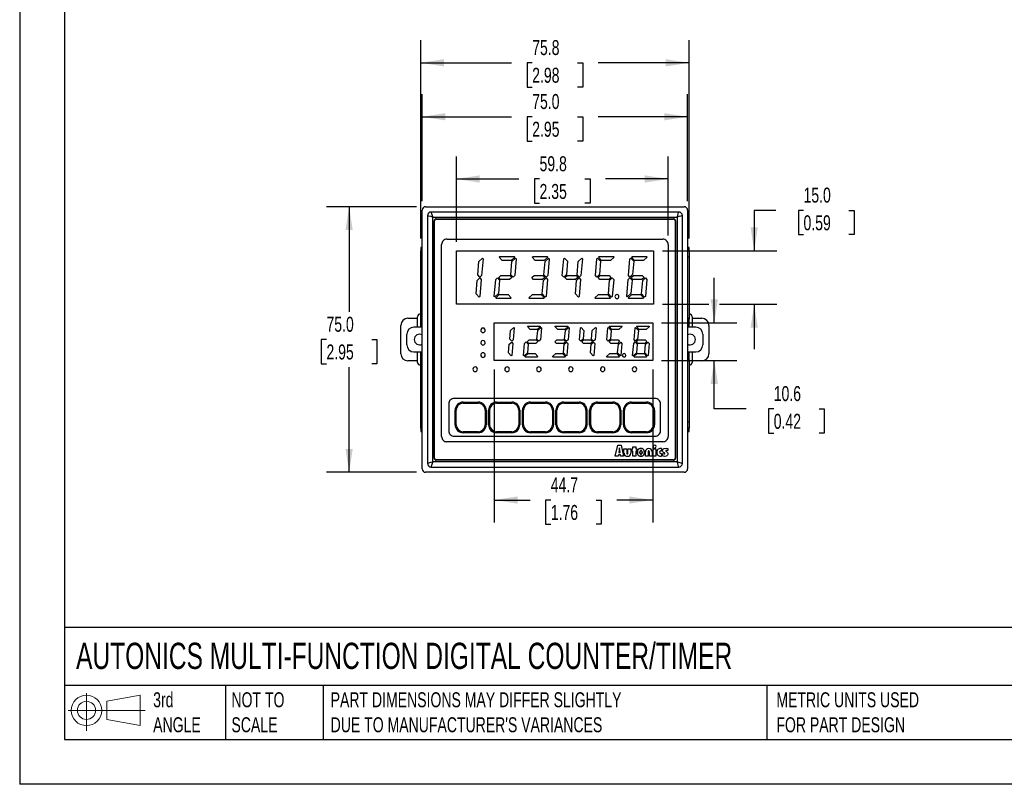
# Model space of a CAD drawing. Header units: millimetres. Extents: x 0 to 559, y 0 to 432.
# Tile 1 of 7: x 0 to 278, y 0 to 216. Entities that reach past the tile are written whole.
import ezdxf

# ---------------------------------------------------------------- set-up
doc = ezdxf.new("R2010")
doc.units = ezdxf.units.MM
doc.header["$LTSCALE"] = 2
doc.linetypes.add('CENTERX2', pattern=[20.32, 12.7, -2.54, 2.54, -2.54])
doc.layers.add('DIMENSIONS', color=140, linetype='Continuous', lineweight=25)
doc.layers.add('TEXT', color=140, linetype='Continuous', lineweight=25)
doc.layers.add('SLD-DEFPOINTS', color=7, linetype='Continuous')
doc.styles.add('SLDTEXTSTYLE0', font='TXT', dxfattribs={"width": 0.7})
doc.dimstyles.new('SLDDIMSTYLE0', dxfattribs={"dimtxt": 4.316016, "dimasz": 6.604, "dimexe": 0, "dimexo": 0.0625, "dimgap": 1.079004, "dimtad": 0, "dimtih": 1, "dimtoh": 1, "dimdec": 1, "dimrnd": 1e-09, "dimzin": 12, "dimdsep": 46, "dimtxsty": 'SLDTEXTSTYLE0', "dimsah": 1, "dimcen": 0.09, "dimadec": 0, "dimazin": 3, "dimtfac": 1, "dimtdec": 1, "dimtofl": 0, "dimtmove": 0, "dimatfit": 3, "dimfxl": 0, "dimfrac": 2, "dimtolj": 1, "dimtzin": 12, "dimarcsym": 0})
doc.dimstyles.new('SLDDIMSTYLE1', dxfattribs={"dimtxt": 4.316016, "dimasz": 6.604, "dimexe": 0, "dimexo": 0.0625, "dimgap": 1.079004, "dimtad": 0, "dimtih": 1, "dimtoh": 1, "dimdec": 1, "dimrnd": 1e-09, "dimzin": 12, "dimdsep": 46, "dimtxsty": 'SLDTEXTSTYLE0', "dimsah": 1, "dimcen": 0.09, "dimadec": 0, "dimazin": 3, "dimtfac": 1, "dimtdec": 1, "dimtmove": 0, "dimatfit": 0, "dimfxl": 0, "dimfrac": 2, "dimtolj": 1, "dimtzin": 12, "dimarcsym": 0})
doc.dimstyles.new('SLDDIMSTYLE2', dxfattribs={"dimtxt": 4.316016, "dimasz": 6.604, "dimexe": 0, "dimexo": 0.0625, "dimgap": 1.079004, "dimtad": 0, "dimtih": 1, "dimtoh": 1, "dimdec": 1, "dimrnd": 1e-09, "dimzin": 4, "dimdsep": 46, "dimtxsty": 'SLDTEXTSTYLE0', "dimsah": 1, "dimcen": 0.09, "dimadec": 0, "dimazin": 1, "dimtfac": 1, "dimtdec": 1, "dimtmove": 0, "dimatfit": 0, "dimfxl": 0, "dimfrac": 2, "dimtolj": 1, "dimtzin": 12, "dimarcsym": 0})
doc.dimstyles.new('SLDDIMSTYLE3', dxfattribs={"dimtxt": 4.316016, "dimasz": 6.604, "dimexe": 0, "dimexo": 0.0625, "dimgap": 1.079004, "dimtad": 0, "dimtih": 1, "dimtoh": 1, "dimdec": 1, "dimrnd": 1e-09, "dimzin": 4, "dimdsep": 46, "dimtxsty": 'SLDTEXTSTYLE0', "dimsah": 1, "dimcen": 0.09, "dimadec": 0, "dimazin": 1, "dimtfac": 1, "dimtdec": 1, "dimtofl": 0, "dimtmove": 0, "dimatfit": 3, "dimfxl": 0, "dimfrac": 2, "dimtolj": 1, "dimtzin": 12, "dimarcsym": 0})

# ---------------------------------------------------------------- blocks, each defined once
blk = doc.blocks.new('Block11')
at = {"color": 7, "linetype": 'Continuous', "lineweight": 18}
for p, q in [((5.18, 10.62), (5.18, 0)), ((10.96, 8.33), (20.35, 10.06)), ((20.35, 10.06), (20.35, 1.46)), ((0, 5.76), (21.75, 5.76)), ((10.96, 3.19), (10.96, 8.33)), ((10.96, 3.19), (20.35, 1.46))]:
    blk.add_line(p, q, dxfattribs=at)
for radius in [4.3, 2.57]:
    blk.add_circle((5.18, 5.76), radius, dxfattribs=at)
blk = doc.blocks.new('Block12')
at = {"layer": 'SLD-DEFPOINTS'}
blk.add_blockref('Block11', (0, 0), dxfattribs=at)
blk = doc.blocks.new('_D')
at = {"layer": 'DIMENSIONS'}
for p, q in [((134.03, 117.14), (134.03, 73.93)), ((178.77, 117.14), (178.77, 73.93)), ((134.03, 80.28), (144.14, 80.28)), ((149.99, 80.28), (148.54, 80.28)), ((148.54, 80.28), (148.54, 73.42)), ((162.81, 80.28), (164.26, 80.28)), ((164.26, 80.28), (164.26, 73.42)), ((178.77, 80.28), (168.66, 80.28)), ((148.54, 73.42), (149.99, 73.42)), ((164.26, 73.42), (162.81, 73.42))]:
    blk.add_line(p, q, dxfattribs=at)
for points in [[(134.03, 80.28), (140.63, 79.26), (140.63, 81.29)], [(178.77, 80.28), (172.17, 81.29), (172.17, 79.26)]]:
    blk.add_solid(points, dxfattribs=at)
at = {"layer": 'DIMENSIONS', "char_height": 4.233, "attachment_point": 1, "style": 'SLDTEXTSTYLE0'}
for s, insert in [('44.7', (149.99, 86.7)), ('1.76', (149.99, 78.88))]:
    blk.add_mtext(s, dxfattribs=dict(at, insert=insert))
blk = doc.blocks.new('_D_1')
at = {"layer": 'DIMENSIONS'}
for p, q in [((196.17, 130.33), (196.17, 143.03)), ((181.31, 130.33), (202.52, 130.33)), ((181.31, 119.68), (202.52, 119.68)), ((196.17, 106.02), (196.17, 119.68)), ((205.17, 106.02), (196.17, 106.02)), ((212.96, 106.02), (211.51, 106.02)), ((211.51, 106.02), (211.51, 99.17)), ((225.78, 106.02), (227.23, 106.02)), ((227.23, 106.02), (227.23, 99.17)), ((211.51, 99.17), (212.96, 99.17)), ((227.23, 99.17), (225.78, 99.17))]:
    blk.add_line(p, q, dxfattribs=at)
for points in [[(196.17, 130.33), (197.19, 136.93), (195.15, 136.93)], [(196.17, 119.68), (195.15, 113.07), (197.19, 113.07)]]:
    blk.add_solid(points, dxfattribs=at)
at = {"layer": 'DIMENSIONS', "char_height": 4.233, "attachment_point": 1, "style": 'SLDTEXTSTYLE0'}
for s, insert in [('10.6', (212.96, 112.45)), ('0.42', (212.96, 104.62))]:
    blk.add_mtext(s, dxfattribs=dict(at, insert=insert))
blk = doc.blocks.new('_D_2')
at = {"layer": 'DIMENSIONS'}
for p, q in [((213.59, 162.07), (207.44, 162.07)), ((207.44, 162.07), (207.44, 150.63)), ((221.37, 162.07), (219.92, 162.07)), ((219.92, 162.07), (219.92, 155.21)), ((234.2, 162.07), (235.65, 162.07)), ((235.65, 162.07), (235.65, 155.21)), ((219.92, 155.21), (221.37, 155.21)), ((235.65, 155.21), (234.2, 155.21)), ((181.51, 150.63), (213.79, 150.63)), ((181.51, 135.58), (194.65, 135.58)), ((197.69, 135.58), (213.79, 135.58)), ((207.44, 135.58), (207.44, 122.88))]:
    blk.add_line(p, q, dxfattribs=at)
for points in [[(207.44, 150.63), (208.45, 157.23), (206.42, 157.23)], [(207.44, 135.58), (206.42, 128.98), (208.45, 128.98)]]:
    blk.add_solid(points, dxfattribs=at)
at = {"layer": 'DIMENSIONS', "char_height": 4.233, "attachment_point": 1, "style": 'SLDTEXTSTYLE0'}
for s, insert in [('15.0', (221.37, 168.49)), ('0.59', (221.37, 160.67))]:
    blk.add_mtext(s, dxfattribs=dict(at, insert=insert))
blk = doc.blocks.new('_D_3')
at = {"layer": 'DIMENSIONS'}
for p, q in [((112.11, 163.1), (86.7, 163.1)), ((93.05, 163.1), (93.05, 133.43)), ((86.64, 125.6), (85.19, 125.6)), ((85.19, 125.6), (85.19, 118.74)), ((99.46, 125.6), (100.91, 125.6)), ((100.91, 125.6), (100.91, 118.74)), ((85.19, 118.74), (86.64, 118.74)), ((93.05, 88.1), (93.05, 117.78)), ((100.91, 118.74), (99.46, 118.74)), ((112.11, 88.1), (86.7, 88.1))]:
    blk.add_line(p, q, dxfattribs=at)
for points in [[(93.05, 163.1), (92.03, 156.5), (94.06, 156.5)], [(93.05, 88.1), (94.06, 94.71), (92.03, 94.71)]]:
    blk.add_solid(points, dxfattribs=at)
at = {"layer": 'DIMENSIONS', "char_height": 4.233, "attachment_point": 1, "style": 'SLDTEXTSTYLE0'}
for s, insert in [('75.0', (86.64, 132.03)), ('2.95', (86.64, 124.2))]:
    blk.add_mtext(s, dxfattribs=dict(at, insert=insert))
blk = doc.blocks.new('_D_4')
at = {"layer": 'DIMENSIONS'}
for p, q in [((123.33, 153.17), (123.33, 177.28)), ((183.13, 154.98), (183.13, 177.28)), ((123.33, 170.93), (140.97, 170.93)), ((146.82, 170.93), (145.37, 170.93)), ((145.37, 170.93), (145.37, 164.07)), ((159.64, 170.93), (161.09, 170.93)), ((161.09, 170.93), (161.09, 164.07)), ((183.13, 170.93), (165.49, 170.93)), ((145.37, 164.07), (146.82, 164.07)), ((161.09, 164.07), (159.64, 164.07))]:
    blk.add_line(p, q, dxfattribs=at)
for points in [[(123.33, 170.93), (129.93, 169.91), (129.93, 171.95)], [(183.13, 170.93), (176.53, 171.95), (176.53, 169.91)]]:
    blk.add_solid(points, dxfattribs=at)
at = {"layer": 'DIMENSIONS', "char_height": 4.233, "attachment_point": 1, "style": 'SLDTEXTSTYLE0'}
for s, insert in [('59.8', (146.82, 177.35)), ('2.35', (146.82, 169.53))]:
    blk.add_mtext(s, dxfattribs=dict(at, insert=insert))
blk = doc.blocks.new('_D_5')
at = {"layer": 'DIMENSIONS'}
for p, q in [((113.65, 164.64), (113.65, 194.84)), ((188.65, 164.64), (188.65, 194.84)), ((113.65, 188.49), (138.89, 188.49)), ((144.74, 188.49), (143.29, 188.49)), ((143.29, 188.49), (143.29, 181.63)), ((157.56, 188.49), (159.01, 188.49)), ((159.01, 188.49), (159.01, 181.63)), ((188.65, 188.49), (163.41, 188.49)), ((143.29, 181.63), (144.74, 181.63)), ((159.01, 181.63), (157.56, 181.63))]:
    blk.add_line(p, q, dxfattribs=at)
for points in [[(113.65, 188.49), (120.25, 187.48), (120.25, 189.51)], [(188.65, 188.49), (182.05, 189.51), (182.05, 187.48)]]:
    blk.add_solid(points, dxfattribs=at)
at = {"layer": 'DIMENSIONS', "char_height": 4.233, "attachment_point": 1, "style": 'SLDTEXTSTYLE0'}
for s, insert in [('75.0', (144.74, 194.92)), ('2.95', (144.74, 187.09))]:
    blk.add_mtext(s, dxfattribs=dict(at, insert=insert))
blk = doc.blocks.new('_D_6')
at = {"layer": 'DIMENSIONS'}
for p, q in [((113.25, 154.14), (113.25, 210.08)), ((189.05, 154.14), (189.05, 210.08)), ((113.25, 203.73), (138.89, 203.73)), ((144.74, 203.73), (143.29, 203.73)), ((143.29, 203.73), (143.29, 196.87)), ((157.56, 203.73), (159.01, 203.73)), ((159.01, 203.73), (159.01, 196.87)), ((189.05, 203.73), (163.41, 203.73)), ((143.29, 196.87), (144.74, 196.87)), ((159.01, 196.87), (157.56, 196.87))]:
    blk.add_line(p, q, dxfattribs=at)
for points in [[(113.25, 203.73), (119.85, 202.71), (119.85, 204.75)], [(189.05, 203.73), (182.45, 204.75), (182.45, 202.71)]]:
    blk.add_solid(points, dxfattribs=at)
at = {"layer": 'DIMENSIONS', "char_height": 4.233, "attachment_point": 1, "style": 'SLDTEXTSTYLE0'}
for s, insert in [('75.8', (144.74, 210.15)), ('2.98', (144.74, 202.33))]:
    blk.add_mtext(s, dxfattribs=dict(at, insert=insert))

msp = doc.modelspace()

# ---------------------------------------------------------------- linework, layer by layer
at = {"color": 7, "linetype": 'Continuous'}
for p in [(0, 431.81), (558.8, 0.01)]:
    msp.add_line(p, (0, 0.01), dxfattribs=at)
for p, q in [((113.65, 89.1), (113.65, 162.1)), ((114.65, 163.1), (187.65, 163.1)), ((186.15, 161.6), (116.15, 161.6)), ((188.65, 162.1), (188.65, 89.1)), ((115.15, 160.6), (115.15, 90.6)), ((116.65, 91.1), (116.65, 160.1)), ((116.65, 160.1), (185.65, 160.1)), ((117.05, 92.1), (117.05, 159.1)), ((117.15, 92.1), (117.15, 159.1)), ((117.65, 159.7), (184.65, 159.7)), ((117.65, 159.6), (184.65, 159.6)), ((185.15, 159.1), (185.15, 92.1)), ((185.25, 159.1), (185.25, 92.1)), ((185.65, 160.1), (185.65, 91.1)), ((187.15, 90.6), (187.15, 160.6)), ((120.66, 153.94), (181.63, 153.94)), ((113.25, 151.6), (113.25, 150.6)), ((113.65, 151.6), (113.25, 151.6)), ((113.25, 150.6), (113.65, 150.6)), ((113.25, 148.82), (113.25, 150.6)), ((119.16, 98.23), (119.16, 152.44)), ((123.33, 135.58), (123.33, 150.63)), ((123.33, 150.63), (178.97, 150.63)), ((178.97, 150.63), (178.97, 135.58)), ((183.13, 152.44), (183.13, 98.23)), ((189.05, 151.6), (188.65, 151.6)), ((188.65, 150.6), (189.05, 150.6)), ((189.05, 150.6), (189.05, 151.6)), ((189.05, 150.6), (189.05, 148.82)), ((113.25, 131.32), (113.25, 148.82)), ((113.65, 148.82), (113.25, 148.82)), ((129.35, 143.91), (129.68, 147.66)), ((129.68, 147.66), (130.71, 148.6)), ((130.88, 148.42), (130.46, 143.67)), ((130.71, 148.6), (130.88, 148.42)), ((135.42, 148.85), (135.64, 149.04)), ((136.28, 147.92), (135.42, 148.85)), ((135.64, 149.04), (139.66, 149.04)), ((138.79, 147.92), (136.28, 147.92)), ((138.7, 143.91), (139.03, 147.66)), ((139.82, 148.86), (138.79, 147.92)), ((139.03, 147.66), (140.06, 148.6)), ((139.66, 149.04), (139.82, 148.86)), ((140.23, 148.42), (139.81, 143.67)), ((140.06, 148.6), (140.23, 148.42)), ((144.77, 148.85), (144.99, 149.04)), ((145.63, 147.92), (144.77, 148.85)), ((144.99, 149.04), (149.01, 149.04)), ((148.14, 147.92), (145.63, 147.92)), ((148.05, 143.91), (148.38, 147.66)), ((149.17, 148.86), (148.14, 147.92)), ((148.38, 147.66), (149.41, 148.6)), ((149.01, 149.04), (149.17, 148.86)), ((149.58, 148.42), (149.16, 143.67)), ((149.41, 148.6), (149.58, 148.42)), ((153.24, 143.67), (153.66, 148.42)), ((153.66, 148.42), (153.87, 148.61)), ((153.87, 148.61), (154.72, 147.68)), ((154.72, 147.68), (154.39, 143.93)), ((157.4, 143.91), (157.73, 147.66)), ((157.73, 147.66), (158.76, 148.6)), ((158.93, 148.42), (158.51, 143.67)), ((158.76, 148.6), (158.93, 148.42)), ((162.59, 143.67), (163.01, 148.42)), ((163.01, 148.42), (163.22, 148.61)), ((163.22, 148.61), (164.07, 147.68)), ((163.47, 148.85), (163.69, 149.04)), ((164.33, 147.92), (163.47, 148.85)), ((163.69, 149.04), (167.71, 149.04)), ((164.07, 147.68), (163.74, 143.93)), ((166.84, 147.92), (164.33, 147.92)), ((167.87, 148.86), (166.84, 147.92)), ((167.71, 149.04), (167.87, 148.86)), ((171.94, 143.67), (172.36, 148.42)), ((172.36, 148.42), (172.57, 148.61)), ((172.57, 148.61), (173.42, 147.68)), ((172.82, 148.85), (173.04, 149.04)), ((173.68, 147.92), (172.82, 148.85)), ((173.04, 149.04), (177.06, 149.04)), ((173.42, 147.68), (173.09, 143.93)), ((176.19, 147.92), (173.68, 147.92)), ((177.22, 148.86), (176.19, 147.92)), ((177.06, 149.04), (177.22, 148.86)), ((189.05, 148.82), (188.65, 148.82)), ((189.05, 148.82), (189.05, 131.32)), ((128.88, 138.53), (129.21, 142.29)), ((129.21, 142.29), (129.96, 142.98)), ((129.98, 143.23), (129.35, 143.91)), ((130.36, 142.54), (129.95, 137.79)), ((129.96, 142.98), (130.36, 142.54)), ((130.46, 143.67), (129.98, 143.23)), ((134.03, 137.79), (134.44, 142.54)), ((134.44, 142.54), (134.93, 142.99)), ((134.93, 142.99), (135.55, 142.31)), ((135.55, 142.31), (135.22, 138.55)), ((135.3, 143.1), (135.93, 143.67)), ((135.81, 142.54), (135.3, 143.1)), ((138.32, 142.54), (135.81, 142.54)), ((135.93, 143.67), (138.44, 143.67)), ((138.95, 143.12), (138.32, 142.54)), ((138.44, 143.67), (138.95, 143.12)), ((139.33, 143.23), (138.7, 143.91)), ((139.81, 143.67), (139.33, 143.23)), ((144.65, 143.1), (145.28, 143.67)), ((145.16, 142.54), (144.65, 143.1)), ((147.67, 142.54), (145.16, 142.54)), ((145.28, 143.67), (147.79, 143.67)), ((147.58, 138.53), (147.91, 142.29)), ((148.3, 143.12), (147.67, 142.54)), ((147.79, 143.67), (148.3, 143.12)), ((147.91, 142.29), (148.66, 142.98)), ((148.68, 143.23), (148.05, 143.91)), ((149.06, 142.54), (148.65, 137.79)), ((148.66, 142.98), (149.06, 142.54)), ((149.16, 143.67), (148.68, 143.23)), ((153.64, 143.24), (153.24, 143.67)), ((154.39, 143.93), (153.64, 143.24)), ((154, 143.1), (154.63, 143.67)), ((154.51, 142.54), (154, 143.1)), ((157.02, 142.54), (154.51, 142.54)), ((154.63, 143.67), (157.14, 143.67)), ((156.93, 138.53), (157.26, 142.29)), ((157.65, 143.12), (157.02, 142.54)), ((157.14, 143.67), (157.65, 143.12)), ((157.26, 142.29), (158.01, 142.98)), ((158.03, 143.23), (157.4, 143.91)), ((158.41, 142.54), (158, 137.79)), ((158.01, 142.98), (158.41, 142.54)), ((158.51, 143.67), (158.03, 143.23)), ((162.99, 143.24), (162.59, 143.67)), ((163.74, 143.93), (162.99, 143.24)), ((163.35, 143.1), (163.98, 143.67)), ((163.86, 142.54), (163.35, 143.1)), ((166.37, 142.54), (163.86, 142.54)), ((163.98, 143.67), (166.49, 143.67)), ((166.28, 138.53), (166.61, 142.29)), ((167, 143.12), (166.37, 142.54)), ((166.49, 143.67), (167, 143.12)), ((166.61, 142.29), (167.36, 142.98)), ((167.76, 142.54), (167.35, 137.79)), ((167.36, 142.98), (167.76, 142.54)), ((171.43, 137.79), (171.84, 142.54)), ((171.84, 142.54), (172.33, 142.99)), ((172.34, 143.24), (171.94, 143.67)), ((172.33, 142.99), (172.95, 142.31)), ((173.09, 143.93), (172.34, 143.24)), ((172.95, 142.31), (172.62, 138.55)), ((172.7, 143.1), (173.33, 143.67)), ((173.21, 142.54), (172.7, 143.1)), ((175.72, 142.54), (173.21, 142.54)), ((173.33, 143.67), (175.84, 143.67)), ((175.63, 138.53), (175.96, 142.29)), ((176.35, 143.12), (175.72, 142.54)), ((175.84, 143.67), (176.35, 143.12)), ((175.96, 142.29), (176.71, 142.98)), ((177.11, 142.54), (176.7, 137.79)), ((176.71, 142.98), (177.11, 142.54)), ((129.74, 137.6), (128.88, 138.53)), ((129.95, 137.79), (129.74, 137.6)), ((134.19, 137.61), (134.03, 137.79)), ((135.22, 138.55), (134.19, 137.61)), ((134.43, 137.35), (135.46, 138.29)), ((134.6, 137.17), (134.43, 137.35)), ((138.62, 137.17), (134.6, 137.17)), ((135.46, 138.29), (137.97, 138.29)), ((137.97, 138.29), (138.83, 137.36)), ((138.83, 137.36), (138.62, 137.17)), ((143.78, 137.35), (144.81, 138.29)), ((143.95, 137.17), (143.78, 137.35)), ((147.97, 137.17), (143.95, 137.17)), ((144.81, 138.29), (147.32, 138.29)), ((147.32, 138.29), (148.18, 137.36)), ((148.44, 137.6), (147.58, 138.53)), ((148.18, 137.36), (147.97, 137.17)), ((148.65, 137.79), (148.44, 137.6)), ((157.79, 137.6), (156.93, 138.53)), ((158, 137.79), (157.79, 137.6)), ((162.48, 137.35), (163.51, 138.29)), ((162.65, 137.17), (162.48, 137.35)), ((166.67, 137.17), (162.65, 137.17)), ((163.51, 138.29), (166.02, 138.29)), ((166.02, 138.29), (166.88, 137.36)), ((167.14, 137.6), (166.28, 138.53)), ((166.88, 137.36), (166.67, 137.17)), ((167.35, 137.79), (167.14, 137.6)), ((171.59, 137.61), (171.43, 137.79)), ((172.62, 138.55), (171.59, 137.61)), ((171.83, 137.35), (172.86, 138.29)), ((172, 137.17), (171.83, 137.35)), ((176.02, 137.17), (172, 137.17)), ((172.86, 138.29), (175.37, 138.29)), ((175.37, 138.29), (176.23, 137.36)), ((176.49, 137.6), (175.63, 138.53)), ((176.23, 137.36), (176.02, 137.17)), ((176.7, 137.79), (176.49, 137.6)), ((178.97, 135.58), (123.33, 135.58)), ((109.65, 131.6), (112.4, 131.6)), ((112.4, 129.1), (112.4, 132.05)), ((113.2, 132.85), (113.25, 132.85)), ((113.2, 131.65), (113.2, 129.1)), ((113.2, 131.6), (113.25, 131.6)), ((113.25, 131.32), (113.25, 130.6)), ((113.65, 131.32), (113.25, 131.32)), ((189.05, 131.32), (188.65, 131.32)), ((189.05, 132.85), (189.1, 132.85)), ((189.05, 131.6), (189.1, 131.6)), ((189.05, 130.6), (189.05, 131.32)), ((189.1, 129.1), (189.1, 131.65)), ((189.9, 132.05), (189.9, 129.1)), ((189.9, 131.6), (192.65, 131.6)), ((107.65, 121.6), (107.65, 129.6)), ((113.65, 129.1), (111.35, 129.1)), ((113.25, 130.6), (113.65, 130.6)), ((134.03, 119.68), (134.03, 130.33)), ((134.03, 130.33), (178.77, 130.33)), ((138.4, 125.7), (138.62, 128.16)), ((138.62, 128.16), (139.56, 129.02)), ((139.69, 128.88), (139.39, 125.5)), ((139.56, 129.02), (139.69, 128.88)), ((143.38, 129.23), (143.54, 129.38)), ((144.16, 128.38), (143.38, 129.23)), ((143.54, 129.38), (146.93, 129.38)), ((146.12, 128.38), (144.16, 128.38)), ((146.1, 125.7), (146.32, 128.16)), ((147.06, 129.24), (146.12, 128.38)), ((146.32, 128.16), (147.26, 129.02)), ((146.93, 129.38), (147.06, 129.24)), ((147.39, 128.88), (147.09, 125.5)), ((147.26, 129.02), (147.39, 128.88)), ((151.18, 129.23), (151.34, 129.38)), ((151.96, 128.38), (151.18, 129.23)), ((151.34, 129.38), (154.73, 129.38)), ((153.92, 128.38), (151.96, 128.38)), ((153.9, 125.7), (154.12, 128.16)), ((154.86, 129.24), (153.92, 128.38)), ((154.12, 128.16), (155.06, 129.02)), ((154.73, 129.38), (154.86, 129.24)), ((155.19, 128.88), (154.89, 125.5)), ((155.06, 129.02), (155.19, 128.88)), ((158.1, 125.5), (158.39, 128.88)), ((158.39, 128.88), (158.56, 129.03)), ((158.56, 129.03), (159.34, 128.17)), ((159.34, 128.17), (159.12, 125.72)), ((161.5, 125.7), (161.72, 128.16)), ((161.72, 128.16), (162.66, 129.02)), ((162.79, 128.88), (162.49, 125.5)), ((162.66, 129.02), (162.79, 128.88)), ((165.8, 125.5), (166.09, 128.88)), ((166.09, 128.88), (166.26, 129.03)), ((166.26, 129.03), (167.04, 128.17)), ((166.48, 129.23), (166.64, 129.38)), ((167.26, 128.38), (166.48, 129.23)), ((166.64, 129.38), (170.03, 129.38)), ((167.04, 128.17), (166.82, 125.72)), ((169.22, 128.38), (167.26, 128.38)), ((170.16, 129.24), (169.22, 128.38)), ((170.03, 129.38), (170.16, 129.24)), ((173.5, 125.5), (173.79, 128.88)), ((173.79, 128.88), (173.96, 129.03)), ((173.96, 129.03), (174.74, 128.17)), ((174.18, 129.23), (174.34, 129.38)), ((174.96, 128.38), (174.18, 129.23)), ((174.34, 129.38), (177.73, 129.38)), ((174.74, 128.17), (174.52, 125.72)), ((176.92, 128.38), (174.96, 128.38)), ((177.86, 129.24), (176.92, 128.38)), ((177.73, 129.38), (177.86, 129.24)), ((178.77, 130.33), (178.77, 119.68)), ((188.65, 130.6), (189.05, 130.6)), ((190.95, 129.1), (188.65, 129.1)), ((194.65, 129.6), (194.65, 121.6)), ((109.35, 124.1), (109.35, 127.1)), ((138.96, 125.1), (138.4, 125.7)), ((139.39, 125.5), (138.96, 125.1)), ((143.37, 124.99), (143.92, 125.5)), ((143.92, 125.5), (145.88, 125.5)), ((145.88, 125.5), (146.33, 125.01)), ((146.66, 125.1), (146.1, 125.7)), ((147.09, 125.5), (146.66, 125.1)), ((151.17, 124.99), (151.72, 125.5)), ((151.72, 125.5), (153.68, 125.5)), ((153.68, 125.5), (154.13, 125.01)), ((154.46, 125.1), (153.9, 125.7)), ((154.89, 125.5), (154.46, 125.1)), ((158.46, 125.11), (158.1, 125.5)), ((159.12, 125.72), (158.46, 125.11)), ((158.77, 124.99), (159.32, 125.5)), ((159.32, 125.5), (161.28, 125.5)), ((161.28, 125.5), (161.73, 125.01)), ((162.06, 125.1), (161.5, 125.7)), ((162.49, 125.5), (162.06, 125.1)), ((166.16, 125.11), (165.8, 125.5)), ((166.82, 125.72), (166.16, 125.11)), ((166.47, 124.99), (167.02, 125.5)), ((167.02, 125.5), (168.98, 125.5)), ((168.98, 125.5), (169.43, 125.01)), ((173.86, 125.11), (173.5, 125.5)), ((174.52, 125.72), (173.86, 125.11)), ((174.17, 124.99), (174.72, 125.5)), ((174.72, 125.5), (176.68, 125.5)), ((176.68, 125.5), (177.13, 125.01)), ((192.95, 127.1), (192.95, 124.1)), ((138.07, 121.83), (138.28, 124.28)), ((138.28, 124.28), (138.95, 124.89)), ((138.95, 124.89), (139.3, 124.5)), ((139.3, 124.5), (139.01, 121.13)), ((142.32, 121.13), (142.61, 124.5)), ((142.61, 124.5), (143.05, 124.9)), ((143.05, 124.9), (143.6, 124.3)), ((143.82, 124.5), (143.37, 124.99)), ((143.6, 124.3), (143.38, 121.85)), ((145.78, 124.5), (143.82, 124.5)), ((146.33, 125.01), (145.78, 124.5)), ((151.62, 124.5), (151.17, 124.99)), ((153.58, 124.5), (151.62, 124.5)), ((153.57, 121.83), (153.78, 124.28)), ((154.13, 125.01), (153.58, 124.5)), ((153.78, 124.28), (154.45, 124.89)), ((154.45, 124.89), (154.8, 124.5)), ((154.8, 124.5), (154.51, 121.13)), ((159.22, 124.5), (158.77, 124.99)), ((161.18, 124.5), (159.22, 124.5)), ((161.17, 121.83), (161.38, 124.28)), ((161.73, 125.01), (161.18, 124.5)), ((161.38, 124.28), (162.05, 124.89)), ((162.05, 124.89), (162.4, 124.5)), ((162.4, 124.5), (162.11, 121.13)), ((166.92, 124.5), (166.47, 124.99)), ((168.88, 124.5), (166.92, 124.5)), ((168.87, 121.83), (169.08, 124.28)), ((169.43, 125.01), (168.88, 124.5)), ((169.08, 124.28), (169.75, 124.89)), ((169.75, 124.89), (170.1, 124.5)), ((170.1, 124.5), (169.81, 121.13)), ((173.12, 121.13), (173.41, 124.5)), ((173.41, 124.5), (173.85, 124.9)), ((173.85, 124.9), (174.4, 124.3)), ((174.62, 124.5), (174.17, 124.99)), ((174.4, 124.3), (174.18, 121.85)), ((176.58, 124.5), (174.62, 124.5)), ((176.57, 121.83), (176.78, 124.28)), ((177.13, 125.01), (176.58, 124.5)), ((176.78, 124.28), (177.45, 124.89)), ((177.45, 124.89), (177.8, 124.5)), ((177.8, 124.5), (177.51, 121.13)), ((112.4, 119.6), (109.65, 119.6)), ((111.35, 122.1), (113.65, 122.1)), ((112.4, 119.15), (112.4, 122.1)), ((113.2, 122.1), (113.2, 119.55)), ((113.25, 119.6), (113.2, 119.6)), ((113.65, 120.6), (113.25, 120.6)), ((113.25, 120.6), (113.25, 119.89)), ((113.25, 102.39), (113.25, 119.89)), ((113.25, 119.89), (113.65, 119.89)), ((178.77, 119.68), (134.03, 119.68)), ((138.85, 120.98), (138.07, 121.83)), ((139.01, 121.13), (138.85, 120.98)), ((142.44, 120.99), (142.32, 121.13)), ((143.38, 121.85), (142.44, 120.99)), ((142.65, 120.77), (143.59, 121.63)), ((142.77, 120.63), (142.65, 120.77)), ((146.16, 120.63), (142.77, 120.63)), ((143.59, 121.63), (145.54, 121.63)), ((145.54, 121.63), (146.33, 120.77)), ((146.33, 120.77), (146.16, 120.63)), ((150.45, 120.77), (151.39, 121.63)), ((150.57, 120.63), (150.45, 120.77)), ((153.96, 120.63), (150.57, 120.63)), ((151.39, 121.63), (153.34, 121.63)), ((153.34, 121.63), (154.13, 120.77)), ((154.35, 120.98), (153.57, 121.83)), ((154.13, 120.77), (153.96, 120.63)), ((154.51, 121.13), (154.35, 120.98)), ((161.95, 120.98), (161.17, 121.83)), ((162.11, 121.13), (161.95, 120.98)), ((165.75, 120.77), (166.69, 121.63)), ((165.87, 120.63), (165.75, 120.77)), ((169.26, 120.63), (165.87, 120.63)), ((166.69, 121.63), (168.64, 121.63)), ((168.64, 121.63), (169.43, 120.77)), ((169.65, 120.98), (168.87, 121.83)), ((169.43, 120.77), (169.26, 120.63)), ((169.81, 121.13), (169.65, 120.98)), ((173.24, 120.99), (173.12, 121.13)), ((174.18, 121.85), (173.24, 120.99)), ((173.45, 120.77), (174.39, 121.63)), ((173.57, 120.63), (173.45, 120.77)), ((176.96, 120.63), (173.57, 120.63)), ((174.39, 121.63), (176.34, 121.63)), ((176.34, 121.63), (177.13, 120.77)), ((177.35, 120.98), (176.57, 121.83)), ((177.13, 120.77), (176.96, 120.63)), ((177.51, 121.13), (177.35, 120.98)), ((188.65, 122.1), (190.95, 122.1)), ((189.05, 120.6), (188.65, 120.6)), ((188.65, 119.89), (189.05, 119.89)), ((189.05, 119.89), (189.05, 120.6)), ((189.05, 119.89), (189.05, 102.39)), ((189.1, 119.6), (189.05, 119.6)), ((189.1, 119.55), (189.1, 122.1)), ((189.9, 122.1), (189.9, 119.15)), ((192.65, 119.6), (189.9, 119.6)), ((113.25, 118.35), (113.2, 118.35)), ((189.1, 118.35), (189.05, 118.35)), ((179.49, 108.95), (122.68, 108.95)), ((121.18, 107.45), (121.18, 99.82)), ((125.24, 107.91), (125.24, 107.62)), ((125.24, 107.91), (129.52, 107.91)), ((125.24, 107.62), (129.52, 107.62)), ((129.52, 107.62), (129.52, 107.91)), ((134.69, 107.91), (134.69, 107.62)), ((134.69, 107.91), (138.98, 107.91)), ((134.69, 107.62), (138.98, 107.62)), ((138.98, 107.62), (138.98, 107.91)), ((144.24, 107.91), (144.24, 107.62)), ((144.24, 107.91), (148.52, 107.91)), ((144.24, 107.62), (148.52, 107.62)), ((148.52, 107.62), (148.52, 107.91)), ((153.69, 107.91), (153.69, 107.62)), ((153.69, 107.91), (157.98, 107.91)), ((153.69, 107.62), (157.98, 107.62)), ((157.98, 107.62), (157.98, 107.91)), ((163.22, 107.91), (163.22, 107.62)), ((163.22, 107.91), (167.51, 107.91)), ((163.22, 107.62), (167.51, 107.62)), ((167.51, 107.62), (167.51, 107.91)), ((172.76, 107.91), (172.76, 107.62)), ((172.76, 107.91), (177.05, 107.91)), ((172.76, 107.62), (177.05, 107.62)), ((177.05, 107.62), (177.05, 107.91)), ((180.99, 99.82), (180.99, 107.45)), ((123.28, 105.67), (122.99, 105.67)), ((122.99, 101.53), (122.99, 105.67)), ((123.28, 101.53), (123.28, 105.67)), ((131.77, 105.67), (131.48, 105.67)), ((131.48, 105.67), (131.48, 101.53)), ((131.77, 105.67), (131.77, 101.53)), ((132.74, 105.67), (132.45, 105.67)), ((132.45, 101.53), (132.45, 105.67)), ((132.74, 101.53), (132.74, 105.67)), ((141.23, 105.67), (140.94, 105.67)), ((140.94, 105.67), (140.94, 101.53)), ((141.23, 105.67), (141.23, 101.53)), ((142.28, 105.67), (141.99, 105.67)), ((141.99, 101.53), (141.99, 105.67)), ((142.28, 101.53), (142.28, 105.67)), ((150.77, 105.67), (150.48, 105.67)), ((150.48, 105.67), (150.48, 101.53)), ((150.77, 105.67), (150.77, 101.53)), ((151.73, 105.67), (151.44, 105.67)), ((151.44, 101.53), (151.44, 105.67)), ((151.73, 101.53), (151.73, 105.67)), ((160.22, 105.67), (159.93, 105.67)), ((159.93, 105.67), (159.93, 101.53)), ((160.22, 105.67), (160.22, 101.53)), ((161.26, 105.67), (160.97, 105.67)), ((160.97, 101.53), (160.97, 105.67)), ((161.26, 101.53), (161.26, 105.67)), ((169.75, 105.67), (169.46, 105.67)), ((169.46, 105.67), (169.46, 101.53)), ((169.75, 105.67), (169.75, 101.53)), ((170.8, 105.67), (170.52, 105.67)), ((170.52, 101.53), (170.52, 105.67)), ((170.8, 101.53), (170.8, 105.67)), ((179.29, 105.67), (179.01, 105.67)), ((179.01, 105.67), (179.01, 101.53)), ((179.29, 105.67), (179.29, 101.53)), ((113.25, 100.6), (113.25, 102.39)), ((113.25, 102.39), (113.65, 102.39)), ((113.65, 100.6), (113.25, 100.6)), ((113.25, 100.6), (113.25, 99.6)), ((122.99, 101.53), (123.28, 101.53)), ((131.48, 101.53), (131.77, 101.53)), ((132.45, 101.53), (132.74, 101.53)), ((140.94, 101.53), (141.23, 101.53)), ((141.99, 101.53), (142.28, 101.53)), ((150.48, 101.53), (150.77, 101.53)), ((151.44, 101.53), (151.73, 101.53)), ((159.93, 101.53), (160.22, 101.53)), ((160.97, 101.53), (161.26, 101.53)), ((169.46, 101.53), (169.75, 101.53)), ((170.52, 101.53), (170.8, 101.53)), ((179.01, 101.53), (179.29, 101.53)), ((188.65, 102.39), (189.05, 102.39)), ((189.05, 100.6), (188.65, 100.6)), ((189.05, 102.39), (189.05, 100.6)), ((189.05, 99.6), (189.05, 100.6)), ((113.25, 99.6), (113.65, 99.6)), ((122.68, 98.32), (179.49, 98.32)), ((129.52, 99.57), (125.24, 99.57)), ((125.24, 99.57), (125.24, 99.28)), ((129.52, 99.28), (125.24, 99.28)), ((129.52, 99.28), (129.52, 99.57)), ((138.98, 99.57), (134.69, 99.57)), ((134.69, 99.57), (134.69, 99.28)), ((138.98, 99.28), (134.69, 99.28)), ((138.98, 99.28), (138.98, 99.57)), ((148.52, 99.57), (144.24, 99.57)), ((144.24, 99.57), (144.24, 99.28)), ((148.52, 99.28), (144.24, 99.28)), ((148.52, 99.28), (148.52, 99.57)), ((157.98, 99.57), (153.69, 99.57)), ((153.69, 99.57), (153.69, 99.28)), ((157.98, 99.28), (153.69, 99.28)), ((157.98, 99.28), (157.98, 99.57)), ((167.51, 99.57), (163.22, 99.57)), ((163.22, 99.57), (163.22, 99.28)), ((167.51, 99.28), (163.22, 99.28)), ((167.51, 99.28), (167.51, 99.57)), ((177.05, 99.57), (172.76, 99.57)), ((172.76, 99.57), (172.76, 99.28)), ((177.05, 99.28), (172.76, 99.28)), ((177.05, 99.28), (177.05, 99.57)), ((188.65, 99.6), (189.05, 99.6)), ((181.63, 96.73), (120.66, 96.73)), ((168.17, 92.66), (168.9, 95.72)), ((168.9, 95.72), (169.91, 95.72)), ((169.4, 94.99), (169.39, 94.99)), ((169.91, 95.72), (170.56, 92.66)), ((170.67, 94.74), (171.46, 94.74)), ((170.67, 93.54), (170.67, 94.74)), ((171.46, 94.74), (171.46, 93.65)), ((171.78, 93.65), (171.78, 94.74)), ((171.78, 94.74), (172.57, 94.74)), ((172.57, 94.74), (172.57, 93.54)), ((172.88, 94.74), (173.19, 94.74)), ((172.88, 94.1), (172.88, 94.74)), ((173.19, 95.3), (173.99, 95.3)), ((173.19, 94.74), (173.19, 95.3)), ((173.99, 95.3), (173.99, 94.74)), ((173.99, 94.74), (174.29, 94.74)), ((174.29, 94.74), (174.29, 94.1)), ((178.92, 94.74), (179.71, 94.74)), ((178.92, 92.66), (178.92, 94.74)), ((179.71, 94.74), (179.71, 92.66)), ((181.3, 94.81), (181.3, 94.1)), ((183.08, 94.8), (183.07, 94.23)), ((169.02, 92.66), (168.17, 92.66)), ((169.09, 93.06), (169.02, 92.66)), ((169.64, 93.06), (169.09, 93.06)), ((169.31, 94.41), (169.2, 93.71)), ((169.2, 93.71), (169.55, 93.71)), ((169.55, 93.71), (169.46, 94.41)), ((169.7, 92.66), (169.64, 93.06)), ((170.56, 92.66), (169.7, 92.66)), ((173.19, 94.1), (172.88, 94.1)), ((173.19, 92.66), (173.19, 94.1)), ((173.99, 92.66), (173.19, 92.66)), ((173.99, 94.1), (173.99, 92.66)), ((174.29, 94.1), (173.99, 94.1)), ((176.72, 92.66), (176.72, 93.87)), ((177.52, 92.66), (176.72, 92.66)), ((177.52, 93.76), (177.52, 92.66)), ((177.83, 92.66), (177.83, 93.76)), ((178.63, 92.66), (177.83, 92.66)), ((178.63, 93.87), (178.63, 92.66)), ((179.71, 92.66), (178.92, 92.66)), ((181.3, 93.4), (181.3, 92.67)), ((181.57, 92.71), (181.57, 93.39)), ((116.15, 89.6), (186.15, 89.6)), ((185.65, 91.1), (116.65, 91.1)), ((184.65, 91.6), (117.65, 91.6)), ((184.65, 91.5), (117.65, 91.5)), ((187.65, 88.1), (114.65, 88.1))]:
    msp.add_line(p, q)
at = {"flags": 128}
for points in [[(116.15, 161.6), (116.16, 161.58), (116.19, 161.5), (116.23, 161.36), (116.3, 161.16), (116.47, 160.66), (116.65, 160.1)], [(185.65, 160.1), (185.83, 160.66), (186, 161.16), (186.07, 161.36), (186.11, 161.5), (186.14, 161.58), (186.15, 161.6)], [(116.65, 160.1), (116.1, 160.29), (115.59, 160.46), (115.4, 160.52), (115.26, 160.57), (115.18, 160.6), (115.15, 160.6)], [(187.15, 160.6), (187.12, 160.6), (187.04, 160.57), (186.9, 160.52), (186.71, 160.46), (186.2, 160.29), (185.65, 160.1)], [(169.39, 94.99), (169.35, 94.67), (169.31, 94.41)], [(169.46, 94.41), (169.42, 94.74), (169.4, 94.99)], [(175.46, 92.62), (175.15, 92.66), (174.9, 92.77), (174.71, 92.95), (174.52, 93.31), (174.46, 93.73), (174.52, 94.16), (174.71, 94.52), (174.9, 94.69), (175.15, 94.81), (175.46, 94.85)], [(175.46, 94.85), (175.15, 94.81), (174.9, 94.69), (174.71, 94.52), (174.52, 94.16), (174.46, 93.73), (174.52, 93.31), (174.71, 92.95), (174.9, 92.77), (175.15, 92.66), (175.46, 92.62)], [(175.46, 94.85), (175.77, 94.81), (176.02, 94.69), (176.22, 94.52), (176.4, 94.16), (176.46, 93.73), (176.4, 93.31), (176.22, 92.95), (176.02, 92.77), (175.77, 92.66), (175.46, 92.62)], [(175.46, 92.62), (175.77, 92.66), (176.02, 92.77), (176.22, 92.95), (176.4, 93.31), (176.46, 93.73), (176.4, 94.16), (176.22, 94.52), (176.02, 94.69), (175.77, 94.81), (175.46, 94.85)], [(181.56, 94.25), (181.6, 94.46), (181.7, 94.62), (181.86, 94.74), (182.06, 94.83), (182.54, 94.89), (183.08, 94.8)], [(171.46, 93.65), (171.47, 93.49), (171.49, 93.37), (171.51, 93.33), (171.54, 93.31), (171.57, 93.29), (171.62, 93.28)], [(171.62, 93.28), (171.67, 93.29), (171.7, 93.3), (171.73, 93.33), (171.75, 93.37), (171.77, 93.49), (171.78, 93.65)], [(175.46, 94.21), (175.37, 94.19), (175.29, 94.16), (175.24, 94.11), (175.2, 94.04), (175.14, 93.73), (175.2, 93.42), (175.24, 93.36), (175.29, 93.31), (175.37, 93.27), (175.46, 93.26)], [(175.46, 93.26), (175.37, 93.27), (175.29, 93.31), (175.24, 93.36), (175.2, 93.42), (175.14, 93.73), (175.2, 94.04), (175.24, 94.11), (175.29, 94.16), (175.37, 94.19), (175.46, 94.21)], [(175.46, 93.26), (175.56, 93.27), (175.63, 93.31), (175.68, 93.36), (175.73, 93.42), (175.78, 93.73), (175.73, 94.04), (175.68, 94.11), (175.63, 94.16), (175.56, 94.19), (175.46, 94.21)], [(175.46, 94.21), (175.56, 94.19), (175.63, 94.16), (175.68, 94.11), (175.73, 94.04), (175.78, 93.73), (175.73, 93.42), (175.68, 93.36), (175.63, 93.31), (175.56, 93.27), (175.46, 93.26)], [(177.68, 94.13), (177.63, 94.12), (177.59, 94.1), (177.56, 94.08), (177.54, 94.04), (177.52, 93.92), (177.52, 93.76)], [(177.83, 93.76), (177.83, 93.92), (177.81, 94.04), (177.79, 94.08), (177.76, 94.1), (177.72, 94.12), (177.68, 94.13)], [(181.3, 94.1), (181.11, 94.13), (180.93, 94.1), (180.85, 94.05), (180.79, 93.98), (180.75, 93.89), (180.74, 93.76)], [(180.74, 93.76), (180.75, 93.67), (180.78, 93.59), (180.84, 93.52), (180.91, 93.47), (181.09, 93.41), (181.3, 93.4)], [(182.19, 93.42), (182.18, 93.47), (182.14, 93.52), (182.09, 93.56), (181.88, 93.69), (181.76, 93.78), (181.66, 93.9), (181.59, 94.05), (181.56, 94.25)], [(181.57, 93.39), (181.92, 93.31), (182.04, 93.31), (182.13, 93.33), (182.16, 93.35), (182.18, 93.37), (182.19, 93.39), (182.19, 93.42)], [(183.08, 93.35), (183.05, 93.13), (182.96, 92.95), (182.81, 92.8), (182.62, 92.69), (182.13, 92.61), (181.57, 92.71)], [(183.07, 94.23), (182.67, 94.28), (182.59, 94.27), (182.53, 94.25), (182.51, 94.23), (182.49, 94.21), (182.48, 94.19), (182.48, 94.17)], [(182.48, 94.17), (182.5, 94.08), (182.57, 94), (182.78, 93.88), (182.99, 93.69), (183.06, 93.55), (183.08, 93.35)], [(115.15, 90.6), (115.18, 90.61), (115.26, 90.64), (115.4, 90.69), (115.59, 90.75), (116.1, 90.92), (116.65, 91.1)], [(116.65, 91.1), (116.47, 90.55), (116.3, 90.04), (116.23, 89.85), (116.19, 89.71), (116.16, 89.63), (116.15, 89.6)], [(186.15, 89.6), (186.14, 89.63), (186.11, 89.71), (186.07, 89.85), (186, 90.04), (185.83, 90.55), (185.65, 91.1)], [(185.65, 91.1), (186.2, 90.92), (186.71, 90.75), (186.9, 90.69), (187.04, 90.64), (187.12, 90.61), (187.15, 90.6)]]:
    msp.add_lwpolyline(points, dxfattribs=at)
for centre, radius, start, end in [((114.65, 162.1), 1, 90, 180), ((116.15, 160.6), 1, 90, 180), ((186.15, 160.6), 1, 0, 90), ((187.65, 162.1), 1, 0, 90), ((117.65, 159.1), 0.6, 90, 180), ((117.65, 159.1), 0.5, 90, 180), ((184.65, 159.1), 0.6, 0, 90), ((184.65, 159.1), 0.5, 0, 90), ((120.66, 152.44), 1.5, 89.9626, 180.0374), ((181.63, 152.44), 1.5, 359.9622, 90.0378), ((168.68, 137.73), 0.563, 90, 270), ((168.68, 137.73), 0.563, 270, 90), ((109.65, 129.6), 2, 90, 180), ((113.2, 132.05), 0.8, 90, 180), ((113.6, 131.65), 0.4, 151.045, 180), ((188.7, 131.65), 0.4, 0, 28.955), ((189.1, 132.05), 0.8, 0, 90), ((192.65, 129.6), 2, 0, 90), ((111.35, 127.1), 2, 90, 180), ((130.85, 128.2), 0.65, 359.9822, 180.0178), ((130.85, 128.2), 0.65, 180.0227, 359.9773), ((190.95, 127.1), 2, 0, 90), ((112.95, 125.6), 1.5, 62.1819, 180), ((112.95, 125.6), 1.5, 180, 297.8181), ((130.85, 124.7), 0.65, 359.9822, 180.0178), ((189.35, 125.6), 1.5, 0, 117.8181), ((189.35, 125.6), 1.5, 242.1819, 0), ((111.35, 124.1), 2, 180, 270), ((130.85, 124.7), 0.65, 180.0227, 359.9773), ((190.95, 124.1), 2, 270, 0), ((109.65, 121.6), 2, 180, 270), ((130.85, 121.21), 0.65, 0.0227, 179.9773), ((130.85, 121.21), 0.65, 180.0227, 359.9773), ((170.7, 121.13), 0.5, 90, 270), ((170.7, 121.13), 0.5, 270, 90), ((192.65, 121.6), 2, 270, 0), ((113.2, 119.15), 0.8, 180, 270), ((113.6, 119.55), 0.4, 180, 208.955), ((128.65, 117.2), 0.65, 359.9822, 180.0178), ((128.65, 117.2), 0.65, 180.0227, 359.9773), ((137.65, 117.2), 0.65, 0.0227, 179.9773), ((137.65, 117.2), 0.65, 180.0227, 359.9773), ((146.65, 117.2), 0.65, 0.0227, 179.9773), ((146.65, 117.2), 0.65, 180.0227, 359.9773), ((155.65, 117.2), 0.65, 359.9822, 180.0178), ((155.65, 117.2), 0.65, 180.0227, 359.9773), ((164.65, 117.2), 0.65, 359.9822, 180.0178), ((164.65, 117.2), 0.65, 180.0227, 359.9773), ((173.65, 117.2), 0.65, 359.9822, 180.0178), ((173.65, 117.2), 0.65, 180.0227, 359.9773), ((188.7, 119.55), 0.4, 331.045, 0), ((189.1, 119.15), 0.8, 270, 0), ((122.68, 107.45), 1.5, 89.9622, 180.0378), ((179.49, 107.45), 1.5, 359.9626, 90.0374), ((125.24, 105.66), 2.25, 90.0101, 179.9899), ((125.24, 105.66), 1.96, 90.0217, 179.9783), ((129.52, 105.66), 2.25, 0.0191, 89.9985), ((129.52, 105.66), 1.96, 0.0325, 89.9877), ((134.69, 105.66), 2.25, 89.9932, 179.9805), ((134.69, 105.66), 1.96, 90.0013, 179.9685), ((138.98, 105.66), 2.25, 0.012, 89.9968), ((138.98, 105.66), 1.96, 0.0239, 89.9862), ((144.24, 105.66), 2.25, 90.0101, 179.9899), ((144.24, 105.66), 1.96, 90.0217, 179.9783), ((148.52, 105.66), 2.25, 0.017, 90.0005), ((148.52, 105.66), 1.96, 0.0298, 89.9903), ((153.69, 105.66), 2.25, 90.0019, 179.9805), ((153.69, 105.66), 1.96, 90.012, 179.9679), ((157.98, 105.66), 2.25, 0.0101, 89.9899), ((157.97, 105.66), 1.96, 0.0217, 89.9783), ((163.22, 105.66), 2.25, 90.0101, 179.9899), ((163.22, 105.66), 1.96, 90.0217, 179.9783), ((167.5, 105.67), 2.25, 359.992, 89.9728), ((167.5, 105.67), 1.96, 0, 89.9596), ((172.76, 105.66), 2.25, 89.9916, 179.9732), ((172.76, 105.66), 1.96, 89.9996, 179.9601), ((177.05, 105.66), 2.25, 0.0101, 89.9899), ((177.05, 105.66), 1.96, 0.0217, 89.9783), ((125.24, 101.53), 2.25, 180.0101, 269.9899), ((125.24, 101.53), 1.96, 180.0217, 269.9783), ((129.52, 101.53), 1.96, 270.012, 359.9679), ((129.52, 101.53), 2.25, 270.0019, 359.9805), ((134.69, 101.53), 2.25, 180.017, 270.0005), ((134.69, 101.53), 1.96, 180.0298, 269.9903), ((138.98, 101.53), 1.96, 270.0217, 359.9783), ((138.98, 101.53), 2.25, 270.0101, 359.9899), ((144.24, 101.53), 2.25, 180.0101, 269.9899), ((144.24, 101.53), 1.96, 180.0217, 269.9783), ((148.52, 101.53), 1.96, 270.0093, 359.9705), ((148.52, 101.53), 2.25, 269.9998, 359.9826), ((153.69, 101.53), 2.25, 180.0191, 269.9985), ((153.69, 101.53), 1.96, 180.0325, 269.9877), ((157.97, 101.53), 1.96, 270.0217, 359.9783), ((157.98, 101.53), 2.25, 270.0101, 359.9899), ((163.22, 101.53), 2.25, 180.0101, 269.9899), ((163.22, 101.53), 1.96, 180.0217, 269.9783), ((167.5, 101.53), 1.96, 270.0412, 359.9992), ((167.5, 101.53), 2.25, 270.0264, 0.0087), ((172.76, 101.53), 2.25, 180.0261, 270.0091), ((172.76, 101.53), 1.96, 180.0406, 269.9997), ((177.05, 101.53), 1.96, 270.0217, 359.9783), ((177.05, 101.53), 2.25, 270.0101, 359.9899), ((120.66, 98.23), 1.5, 179.9762, 270.0238), ((122.68, 99.82), 1.5, 179.9762, 270.0238), ((179.49, 99.82), 1.5, 269.9762, 0.0238), ((181.63, 98.23), 1.5, 269.9762, 0.0238), ((177.59, 93.93), 0.867, 84.1476, 184.1711), ((177.76, 93.93), 0.869, 356.018, 95.3727), ((179.32, 95.38), 0.429, 0.6735, 179.7863), ((179.32, 95.38), 0.429, 179.7562, 0.7036), ((181, 93.8), 1.06, 73.1865, 183.2367), ((117.65, 92.1), 0.6, 180, 270), ((117.65, 92.1), 0.5, 180, 270), ((171.54, 93.48), 0.869, 176.0741, 275.4425), ((171.71, 93.48), 0.867, 264.1337, 4.1423), ((181.01, 93.69), 1.07, 177.2238, 286.1808), ((184.65, 92.1), 0.6, 270, 0), ((184.65, 92.1), 0.5, 270, 0), ((114.65, 89.1), 1, 180, 270), ((116.15, 90.6), 1, 180, 270), ((186.15, 90.6), 1, 270, 0), ((187.65, 89.1), 1, 270, 0)]:
    msp.add_arc(centre, radius, start, end)
at = {"layer": 'TEXT'}
for p, q in [((12.7, 419.1), (12.7, 12.7)), ((546.1, 44.25), (12.7, 44.25)), ((546.1, 27.94), (12.7, 27.94)), ((58.09, 27.94), (58.09, 12.7)), ((85.67, 27.94), (85.67, 12.7)), ((210.97, 27.94), (210.97, 12.7)), ((12.7, 12.7), (546.1, 12.7))]:
    msp.add_line(p, q, dxfattribs=at)

# ---------------------------------------------------------------- block references
at = {"layer": 'SLD-DEFPOINTS'}
msp.add_blockref('Block12', (13.68, 15.11), dxfattribs=at)

# ---------------------------------------------------------------- texts
at = {"layer": 'TEXT', "linetype": 'CENTERX2', "lineweight": 18, "attachment_point": 1, "style": 'SLDTEXTSTYLE0'}
for s, insert, char_height in [('AUTONICS MULTI-FUNCTION DIGITAL COUNTER/TIMER', (15.93, 39.98), 7.4083), ('3rd^JANGLE', (37.7, 25.99), 4.233), ('NOT TO^JSCALE', (59.81, 25.99), 4.2333), ("PART DIMENSIONS MAY DIFFER SLIGHTLY ^JDUE TO MANUFACTURER'S VARIANCES", (87.83, 25.99), 4.2333), ('METRIC UNITS USED ^JFOR PART DESIGN', (213.71, 25.99), 4.2333)]:
    msp.add_mtext(s, dxfattribs=dict(at, insert=insert, char_height=char_height))

# ---------------------------------------------------------------- dimensions: what is measured, and where the dimension line sits
at = {"layer": 'DIMENSIONS'}
for base, p1, p2, dimstyle, picture, middle in [((113.25, 203.73), (189.05, 151.6), (113.25, 151.6), 'SLDDIMSTYLE0', '_D_6', (151.15, 203.73)), ((188.65, 188.49), (113.65, 162.1), (188.65, 162.1), 'SLDDIMSTYLE3', '_D_5', (151.15, 188.49)), ((183.13, 170.93), (123.33, 150.63), (183.13, 152.44), 'SLDDIMSTYLE0', '_D_4', (153.23, 170.93)), ((178.77, 80.28), (134.03, 119.68), (178.77, 119.68), 'SLDDIMSTYLE0', '_D', (156.4, 80.28))]:
    dim = msp.add_linear_dim(base=base, p1=p1, p2=p2, dimstyle=dimstyle, dxfattribs=at)
    dim.commit()
    dim.dimension.update_dxf_attribs({"geometry": picture, "text_midpoint": middle, "dimtype": 160})
for base, p1, p2, dimstyle, picture, middle in [((207.4388, 135.5816), (178.9748, 150.6284), (178.9748, 135.5816), 'SLDDIMSTYLE2', '_D_2', (207.4388, 162.068)), ((93.05, 88.1), (114.65, 163.1), (114.65, 88.1), 'SLDDIMSTYLE3', '_D_3', (93.05, 125.6)), ((196.1701, 119.6776), (178.7743, 130.3264), (178.7743, 119.6776), 'SLDDIMSTYLE1', '_D_1', (196.1701, 106.0249))]:
    dim = msp.add_linear_dim(base=base, p1=p1, p2=p2, angle=90, dimstyle=dimstyle, dxfattribs=at)
    dim.commit()
    dim.dimension.update_dxf_attribs({"geometry": picture, "text_midpoint": middle, "dimtype": 160})

doc.saveas('drawing.dxf')
